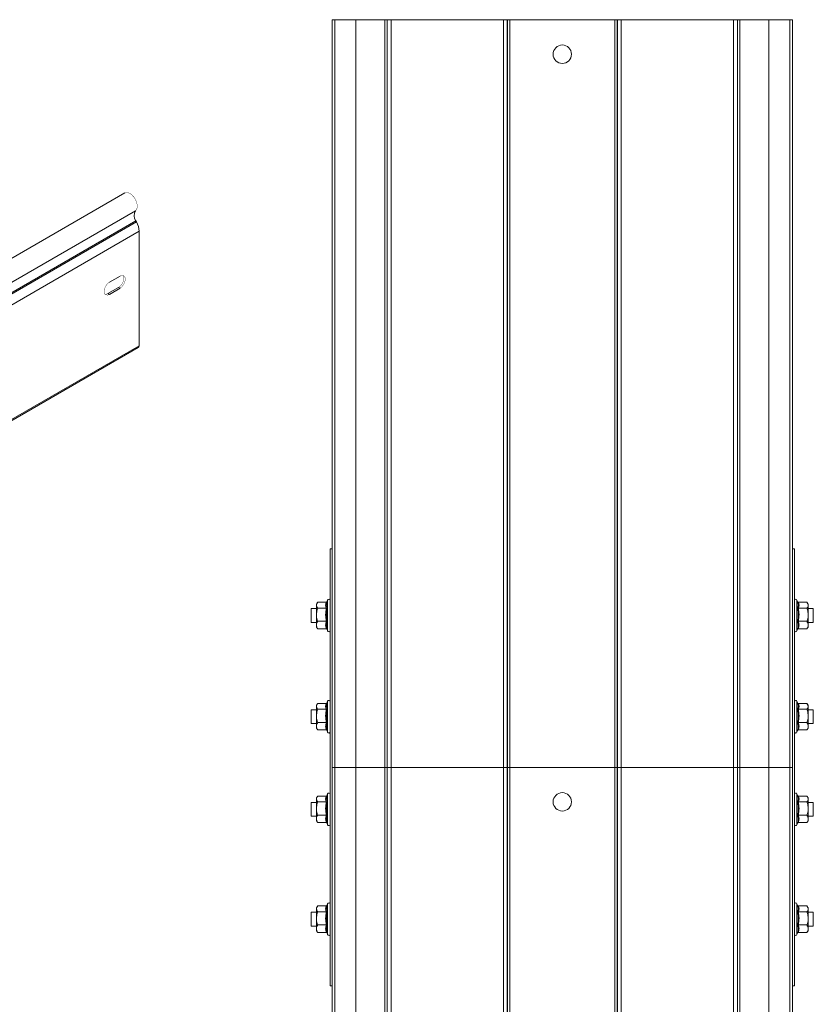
# Model space of a CAD drawing. Header units: millimetres. Extents: x 256 to 1193, y -1997 to 462.
# Tile 8 of 16: x 847 to 1192, y -884 to -456. Entities that reach past the tile are written whole.
import ezdxf

# ---------------------------------------------------------------- set-up
doc = ezdxf.new("R2010")
doc.units = ezdxf.units.MM
doc.linetypes.add('K5LT32768', pattern=[0])
doc.linetypes.add('K5LT32769', pattern=[0])

msp = doc.modelspace()

# ---------------------------------------------------------------- linework, layer by layer
at = {"color": 7, "linetype": 'K5LT32768', "lineweight": 15}
for p, q in [((983.67, -455.8), (982.54, -455.8)), ((982.54, -780.8), (982.54, -455.8)), ((983.67, -455.8), (983.67, -780.8)), ((992.77, -455.8), (983.67, -455.8)), ((992.77, -780.8), (992.77, -455.8)), ((992.77, -455.8), (1005.35, -455.8)), ((1005.35, -780.8), (1005.35, -455.8)), ((1005.35, -455.8), (1006.41, -455.8)), ((1006.41, -780.8), (1006.41, -455.8)), ((1006.41, -455.8), (1006.47, -455.8)), ((1006.47, -780.8), (1006.47, -455.8)), ((1006.47, -455.8), (1008.16, -455.8)), ((1008.16, -780.8), (1008.16, -455.8)), ((1008.16, -455.8), (1056.92, -455.8)), ((1056.92, -780.8), (1056.92, -455.8)), ((1056.92, -455.8), (1058.62, -455.8)), ((1058.62, -780.8), (1058.62, -455.8)), ((1058.62, -455.8), (1058.68, -455.8)), ((1058.68, -780.8), (1058.68, -455.8)), ((1058.68, -455.8), (1059.74, -455.8)), ((1059.74, -780.8), (1059.74, -455.8)), ((1059.74, -455.8), (1105.35, -455.8)), ((1105.35, -780.8), (1105.35, -455.8)), ((1105.35, -455.8), (1106.41, -455.8)), ((1106.41, -780.8), (1106.41, -455.8)), ((1106.41, -455.8), (1106.47, -455.8)), ((1106.47, -780.8), (1106.47, -455.8)), ((1106.47, -455.8), (1108.16, -455.8)), ((1108.16, -780.8), (1108.16, -455.8)), ((1108.16, -455.8), (1156.92, -455.8)), ((1156.92, -780.8), (1156.92, -455.8)), ((1156.92, -455.8), (1158.62, -455.8)), ((1158.62, -780.8), (1158.62, -455.8)), ((1158.62, -455.8), (1158.68, -455.8)), ((1158.68, -780.8), (1158.68, -455.8)), ((1158.68, -455.8), (1159.74, -455.8)), ((1159.74, -780.8), (1159.74, -455.8)), ((1159.74, -455.8), (1172.32, -455.8)), ((1172.32, -455.8), (1172.32, -780.8)), ((1181.42, -455.8), (1172.32, -455.8)), ((1181.42, -780.8), (1181.42, -455.8)), ((1182.54, -455.8), (1181.42, -455.8)), ((1182.54, -780.8), (1182.54, -455.8)), ((892.3, -531.11), (662.49, -663.78)), ((667.24, -671.52), (897.05, -538.85)), ((667.37, -675.93), (897.18, -543.26)), ((897.42, -543.7), (897.18, -543.26)), ((667.61, -676.36), (897.42, -543.7)), ((668.78, -680.41), (898.59, -547.74)), ((898.59, -597.5), (898.59, -547.74)), ((885.68, -569.9), (890.28, -567.25)), ((889.64, -572.19), (885.05, -574.84)), ((890.28, -572.56), (885.68, -575.21)), ((890.28, -572.56), (889.64, -572.19)), ((885.68, -575.21), (885.05, -574.84)), ((736.59, -691.63), (898.22, -598.33)), ((981.64, -875.8), (981.64, -685.8)), ((981.64, -685.8), (982.54, -685.8)), ((1182.54, -685.8), (1183.44, -685.8)), ((1183.44, -875.8), (1183.44, -685.8)), ((976.1, -709.22), (975.64, -709.8)), ((975.64, -709.8), (975.64, -710.3)), ((975.64, -710.3), (975.64, -714.43)), ((979.93, -709.04), (976.24, -709.04)), ((980.54, -708.07), (980.22, -708.97)), ((1184.86, -708.96), (1184.54, -708.07)), ((1185.16, -709.04), (1188.84, -709.04)), ((1189.44, -709.8), (1189.01, -709.25)), ((1189.44, -710.3), (1189.44, -709.8)), ((1189.44, -714.43), (1189.44, -710.3)), ((975.64, -711.8), (973.44, -711.8)), ((973.44, -711.8), (973.44, -717.8)), ((975.64, -714.43), (975.64, -718.94)), ((979.93, -711.55), (976.24, -711.55)), ((1185.16, -711.55), (1188.84, -711.55)), ((1191.64, -711.8), (1189.44, -711.8)), ((1189.44, -714.43), (1189.44, -718.94)), ((1191.64, -717.8), (1191.64, -711.8)), ((973.44, -717.8), (975.64, -717.8)), ((975.64, -718.94), (975.64, -719.8)), ((979.93, -717.31), (976.24, -717.31)), ((1185.16, -717.31), (1188.84, -717.31)), ((1189.44, -717.8), (1191.64, -717.8)), ((1189.44, -719.8), (1189.44, -718.94)), ((975.64, -719.8), (976.1, -720.39)), ((976.24, -720.56), (976.13, -720.36)), ((979.93, -720.56), (976.24, -720.56)), ((980.3, -720.85), (980.22, -720.63)), ((980.28, -720.81), (980.54, -721.53)), ((1184.54, -721.53), (1184.8, -720.81)), ((1184.84, -720.63), (1184.78, -720.85)), ((1185.16, -720.56), (1188.84, -720.56)), ((1189.01, -720.35), (1188.84, -720.56)), ((1189.01, -720.36), (1189.44, -719.8)), ((976.1, -753.22), (975.64, -753.8)), ((979.93, -753.04), (976.24, -753.04)), ((980.54, -752.07), (980.22, -752.97)), ((1184.86, -752.96), (1184.54, -752.07)), ((1185.16, -753.04), (1188.84, -753.04)), ((1189.44, -753.8), (1189.01, -753.25)), ((975.64, -755.8), (973.44, -755.8)), ((973.44, -755.8), (973.44, -761.8)), ((975.64, -753.8), (975.64, -754.3)), ((975.64, -754.3), (975.64, -758.43)), ((979.93, -755.55), (976.24, -755.55)), ((1185.16, -755.55), (1188.84, -755.55)), ((1189.44, -754.3), (1189.44, -753.8)), ((1189.44, -758.43), (1189.44, -754.3)), ((1191.64, -755.8), (1189.44, -755.8)), ((1191.64, -761.8), (1191.64, -755.8)), ((973.44, -761.8), (975.64, -761.8)), ((975.64, -758.43), (975.64, -762.94)), ((979.93, -761.31), (976.24, -761.31)), ((1185.16, -761.31), (1188.84, -761.31)), ((1189.44, -758.43), (1189.44, -762.94)), ((1189.44, -761.8), (1191.64, -761.8)), ((975.64, -762.94), (975.64, -763.8)), ((975.64, -763.8), (976.1, -764.39)), ((976.24, -764.56), (976.13, -764.36)), ((979.93, -764.56), (976.24, -764.56)), ((980.3, -764.85), (980.22, -764.63)), ((980.28, -764.81), (980.54, -765.53)), ((1184.54, -765.53), (1184.8, -764.81)), ((1184.84, -764.63), (1184.78, -764.85)), ((1185.16, -764.56), (1188.84, -764.56)), ((1189.01, -764.35), (1188.84, -764.56)), ((1189.01, -764.36), (1189.44, -763.8)), ((1189.44, -763.8), (1189.44, -762.94)), ((982.54, -1048.8), (982.54, -780.8)), ((983.67, -780.8), (982.54, -780.8)), ((983.67, -780.8), (983.67, -1048.8)), ((992.77, -780.8), (983.67, -780.8)), ((992.77, -1048.8), (992.77, -780.8)), ((992.77, -780.8), (1005.35, -780.8)), ((1005.35, -1048.8), (1005.35, -780.8)), ((1005.35, -780.8), (1006.41, -780.8)), ((1006.41, -1048.8), (1006.41, -780.8)), ((1006.41, -780.8), (1006.47, -780.8)), ((1006.47, -1048.8), (1006.47, -780.8)), ((1006.47, -780.8), (1008.16, -780.8)), ((1008.16, -1048.8), (1008.16, -780.8)), ((1008.16, -780.8), (1056.92, -780.8)), ((1056.92, -1048.8), (1056.92, -780.8)), ((1056.92, -780.8), (1058.62, -780.8)), ((1058.62, -1048.8), (1058.62, -780.8)), ((1058.62, -780.8), (1058.68, -780.8)), ((1058.68, -1048.8), (1058.68, -780.8)), ((1058.68, -780.8), (1059.74, -780.8)), ((1059.74, -1048.8), (1059.74, -780.8)), ((1059.74, -780.8), (1105.35, -780.8)), ((1105.35, -1048.8), (1105.35, -780.8)), ((1105.35, -780.8), (1106.41, -780.8)), ((1106.41, -1048.8), (1106.41, -780.8)), ((1106.41, -780.8), (1106.47, -780.8)), ((1106.47, -1048.8), (1106.47, -780.8)), ((1106.47, -780.8), (1108.16, -780.8)), ((1108.16, -1048.8), (1108.16, -780.8)), ((1108.16, -780.8), (1156.92, -780.8)), ((1156.92, -1048.8), (1156.92, -780.8)), ((1156.92, -780.8), (1158.62, -780.8)), ((1158.62, -1048.8), (1158.62, -780.8)), ((1158.62, -780.8), (1158.68, -780.8)), ((1158.68, -1048.8), (1158.68, -780.8)), ((1158.68, -780.8), (1159.74, -780.8)), ((1159.74, -1048.8), (1159.74, -780.8)), ((1159.74, -780.8), (1172.32, -780.8)), ((1172.32, -780.8), (1172.32, -1048.8)), ((1181.42, -780.8), (1172.32, -780.8)), ((1181.42, -1048.8), (1181.42, -780.8)), ((1182.54, -780.8), (1181.42, -780.8)), ((1182.54, -1048.8), (1182.54, -780.8)), ((975.64, -796.05), (973.44, -796.05)), ((973.44, -796.05), (973.44, -802.05)), ((976.1, -793.47), (975.64, -794.05)), ((975.64, -794.05), (975.64, -794.55)), ((975.64, -794.55), (975.64, -798.68)), ((979.93, -793.29), (976.24, -793.29)), ((979.93, -795.8), (976.24, -795.8)), ((980.54, -792.32), (980.22, -793.22)), ((1184.86, -793.21), (1184.54, -792.32)), ((1185.16, -793.29), (1188.84, -793.29)), ((1185.16, -795.8), (1188.84, -795.8)), ((1189.44, -794.05), (1189.01, -793.5)), ((1189.44, -794.55), (1189.44, -794.05)), ((1189.44, -798.68), (1189.44, -794.55)), ((1191.64, -796.05), (1189.44, -796.05)), ((1191.64, -802.05), (1191.64, -796.05)), ((975.64, -798.68), (975.64, -803.19)), ((1189.44, -798.68), (1189.44, -803.19)), ((973.44, -802.05), (975.64, -802.05)), ((975.64, -803.19), (975.64, -804.05)), ((975.64, -804.05), (976.1, -804.64)), ((976.24, -804.81), (976.13, -804.61)), ((979.93, -801.56), (976.24, -801.56)), ((1185.16, -801.56), (1188.84, -801.56)), ((1189.01, -804.6), (1188.84, -804.81)), ((1189.01, -804.61), (1189.44, -804.05)), ((1189.44, -802.05), (1191.64, -802.05)), ((1189.44, -804.05), (1189.44, -803.19)), ((979.93, -804.81), (976.24, -804.81)), ((980.3, -805.1), (980.22, -804.88)), ((980.28, -805.06), (980.54, -805.78)), ((1184.54, -805.78), (1184.8, -805.06)), ((1184.84, -804.88), (1184.78, -805.1)), ((1185.16, -804.81), (1188.84, -804.81)), ((976.1, -841.22), (975.64, -841.8)), ((975.64, -841.8), (975.64, -842.3)), ((975.64, -842.3), (975.64, -846.43)), ((979.93, -841.04), (976.24, -841.04)), ((980.54, -840.07), (980.22, -840.97)), ((1184.86, -840.96), (1184.54, -840.07)), ((1185.16, -841.04), (1188.84, -841.04)), ((1189.44, -841.8), (1189.01, -841.25)), ((1189.44, -842.3), (1189.44, -841.8)), ((1189.44, -846.43), (1189.44, -842.3)), ((975.64, -843.8), (973.44, -843.8)), ((973.44, -843.8), (973.44, -849.8)), ((975.64, -846.43), (975.64, -850.94)), ((979.93, -843.55), (976.24, -843.55)), ((1185.16, -843.55), (1188.84, -843.55)), ((1191.64, -843.8), (1189.44, -843.8)), ((1189.44, -846.43), (1189.44, -850.94)), ((1191.64, -849.8), (1191.64, -843.8)), ((973.44, -849.8), (975.64, -849.8)), ((975.64, -850.94), (975.64, -851.8)), ((979.93, -849.31), (976.24, -849.31)), ((1185.16, -849.31), (1188.84, -849.31)), ((1189.44, -849.8), (1191.64, -849.8)), ((1189.44, -851.8), (1189.44, -850.94)), ((975.64, -851.8), (976.1, -852.39)), ((976.24, -852.56), (976.13, -852.36)), ((979.93, -852.56), (976.24, -852.56)), ((980.3, -852.85), (980.22, -852.63)), ((980.28, -852.81), (980.54, -853.53)), ((1184.54, -853.53), (1184.8, -852.81)), ((1184.84, -852.63), (1184.78, -852.85)), ((1185.16, -852.56), (1188.84, -852.56)), ((1189.01, -852.35), (1188.84, -852.56)), ((1189.01, -852.36), (1189.44, -851.8)), ((981.64, -875.8), (982.54, -875.8)), ((1182.54, -875.8), (1183.44, -875.8))]:
    msp.add_line(p, q, dxfattribs=at)
at = {"color": 8, "linetype": 'K5LT32769', "lineweight": 15, "true_color": 0x808080}
for p, q in [((736.59, -691.02), (898.59, -597.5)), ((980.54, -721.53), (980.54, -708.07)), ((1184.54, -708.07), (1184.54, -714.31)), ((1184.54, -714.31), (1184.54, -721.53)), ((980.54, -765.53), (980.54, -752.07)), ((1184.54, -752.07), (1184.54, -758.31)), ((1184.54, -758.31), (1184.54, -765.53)), ((980.54, -805.78), (980.54, -792.32)), ((1184.54, -792.32), (1184.54, -798.56)), ((1184.54, -798.56), (1184.54, -805.78)), ((980.54, -853.53), (980.54, -840.07)), ((1184.54, -840.07), (1184.54, -846.31)), ((1184.54, -846.31), (1184.54, -853.53))]:
    msp.add_line(p, q, dxfattribs=at)
at = {"color": 7, "linetype": 'K5LT32768', "const_width": 0.15}
for points in [[(897.05, -538.85), (897.53, -538.23), (897.77, -537.34), (897.75, -536.27), (897.47, -535.11), (896.96, -533.93), (896.26, -532.85), (895.41, -531.95), (894.5, -531.29), (893.6, -530.95), (892.78, -530.93), (892.3, -531.11)], [(891.56, -566.96), (891.63, -567.06), (891.91, -567.77), (891.91, -568.69), (891.63, -569.71), (891.12, -570.71), (890.43, -571.57), (889.64, -572.19)], [(890.28, -567.25), (891.07, -566.95), (891.76, -567.02), (892.27, -567.43), (892.54, -568.13), (892.54, -569.06), (892.27, -570.08), (891.76, -571.08), (891.07, -571.94), (890.28, -572.56)], [(885.68, -575.21), (884.9, -575.5), (884.21, -575.44), (883.69, -575.03), (883.42, -574.32), (883.42, -573.4), (883.69, -572.38), (884.21, -571.37), (884.9, -570.51), (885.68, -569.9)], [(885.05, -574.84), (884.26, -575.13), (883.77, -575.13)]]:
    msp.add_lwpolyline(points, dxfattribs=at)
at = {"color": 7, "linetype": 'K5LT32768', "lineweight": 15}
for centre in [(1082.54, -470.8), (1082.54, -795.8)]:
    msp.add_circle(centre, 4, dxfattribs=at)
for centre, radius, start, end in [((900.1, -540.97), 3.72, 145.2364, 218.0457), ((890.01, -548.03), 8.59, 1.8773, 30.283), ((897.71, -597.6), 0.888, 305.0215, 6.2907), ((981.07, -708.27), 0.567, 0, 160), ((1184.01, -708.27), 0.567, 20, 180), ((981.07, -721.33), 0.567, 200, 0), ((1184.01, -721.33), 0.567, 180, 340), ((981.07, -752.27), 0.567, 0, 160), ((1184.01, -752.27), 0.567, 20, 180), ((981.07, -765.33), 0.567, 200, 0), ((1184.01, -765.33), 0.567, 180, 340), ((981.07, -792.52), 0.567, 0, 160), ((1184.01, -792.52), 0.567, 20, 180), ((981.07, -805.58), 0.567, 200, 0), ((1184.01, -805.58), 0.567, 180, 340), ((981.07, -840.27), 0.567, 0, 160), ((1184.01, -840.27), 0.567, 20, 180), ((981.07, -853.33), 0.567, 200, 0), ((1184.01, -853.33), 0.567, 180, 340)]:
    msp.add_arc(centre, radius, start, end, dxfattribs=at)
for points, knots in [([(976.24, -709.04), (975.97, -709.41), (975.66, -709.83), (975.64, -710.25), (975.64, -710.3)], [0, 0, 0, 0, 0.896036, 1, 1, 1, 1]), ([(975.64, -710.3), (975.72, -710.64), (975.82, -711.07), (976.17, -711.47), (976.24, -711.55)], [0, 0, 0, 0, 0.801464, 1, 1, 1, 1]), ([(979.93, -711.55), (979.8, -711.14), (979.53, -710.31), (979.79, -709.47), (979.93, -709.04)], [0, 0, 0, 0, 0.492148, 1, 1, 1, 1]), ([(979.93, -709.04), (979.97, -709.04), (980.05, -709.03), (980.15, -708.97), (980.24, -708.89), (980.27, -708.82), (980.28, -708.79)], [0, 0, 0, 0, 0.258633, 0.516203, 0.802109, 1, 1, 1, 1]), ([(980.3, -708.75), (980.26, -708.86), (980.05, -709.38), (979.9, -710.28), (980.18, -711.04), (980.3, -711.39)], [0, 0, 0, 0, 0.118084, 0.592258, 1, 1, 1, 1]), ([(1185.16, -709.04), (1185.12, -709.04), (1185.04, -709.03), (1184.93, -708.97), (1184.85, -708.89), (1184.82, -708.82), (1184.8, -708.79)], [0, 0, 0, 0, 0.258637, 0.516216, 0.802105, 1, 1, 1, 1]), ([(1185.16, -709.04), (1185.29, -709.46), (1185.56, -710.29), (1185.29, -711.13), (1185.16, -711.55)], [0, 0, 0, 0, 0.492148, 1, 1, 1, 1]), ([(1189.44, -710.3), (1189.36, -709.95), (1189.26, -709.52), (1188.91, -709.12), (1188.84, -709.04)], [0, 0, 0, 0, 0.80146, 1, 1, 1, 1]), ([(1188.84, -711.55), (1189.12, -711.18), (1189.43, -710.77), (1189.44, -710.34), (1189.44, -710.3)], [0, 0, 0, 0, 0.896039, 1, 1, 1, 1]), ([(976.24, -711.55), (976.15, -711.8), (975.8, -712.72), (975.71, -713.71), (975.64, -714.43)], [0, 0, 0, 0, 0.263251, 1, 1, 1, 1]), ([(975.64, -714.43), (975.65, -714.58), (975.67, -715.53), (975.93, -716.5), (976.23, -717.28), (976.24, -717.31)], [0, 0, 0, 0, 0.148484, 0.96557, 1, 1, 1, 1]), ([(979.93, -717.31), (979.8, -716.37), (979.53, -714.45), (979.79, -712.53), (979.93, -711.55)], [0, 0, 0, 0, 0.492149, 1, 1, 1, 1]), ([(980.3, -711.39), (980.3, -711.39), (980.29, -711.41), (980.24, -711.46), (980.15, -711.51), (980.05, -711.55), (979.97, -711.55), (979.93, -711.55)], [0, 0, 0, 0, 0.007906, 0.267538, 0.528622, 0.76382, 1, 1, 1, 1]), ([(980.3, -711.39), (980.26, -711.63), (980.05, -712.81), (979.9, -714.85), (980.18, -716.62), (980.3, -717.44)], [0, 0, 0, 0, 0.118084, 0.592258, 1, 1, 1, 1]), ([(1184.78, -717.44), (1184.82, -717.2), (1185.03, -716.02), (1185.18, -713.98), (1184.91, -712.21), (1184.78, -711.39)], [0, 0, 0, 0, 0.118084, 0.592258, 1, 1, 1, 1]), ([(1185.16, -711.55), (1185.12, -711.55), (1185.04, -711.55), (1184.93, -711.51), (1184.84, -711.46), (1184.8, -711.41), (1184.78, -711.39), (1184.78, -711.39)], [0, 0, 0, 0, 0.236185, 0.471392, 0.732463, 0.992088, 1, 1, 1, 1]), ([(1185.16, -711.55), (1185.29, -712.5), (1185.56, -714.42), (1185.29, -716.34), (1185.16, -717.31)], [0, 0, 0, 0, 0.492147, 1, 1, 1, 1]), ([(1188.84, -711.55), (1188.93, -711.8), (1189.28, -712.72), (1189.37, -713.71), (1189.44, -714.43)], [0, 0, 0, 0, 0.263251, 1, 1, 1, 1]), ([(1189.44, -714.43), (1189.44, -714.58), (1189.42, -715.53), (1189.16, -716.5), (1188.85, -717.28), (1188.84, -717.31)], [0, 0, 0, 0, 0.148484, 0.965569, 1, 1, 1, 1]), ([(976.24, -717.31), (975.97, -717.79), (975.66, -718.32), (975.64, -718.88), (975.64, -718.94)], [0, 0, 0, 0, 0.896037, 1, 1, 1, 1]), ([(975.64, -718.94), (975.72, -719.38), (975.82, -719.94), (976.17, -720.46), (976.24, -720.56)], [0, 0, 0, 0, 0.801463, 1, 1, 1, 1]), ([(979.93, -720.56), (979.8, -720.03), (979.53, -718.94), (979.79, -717.86), (979.93, -717.31)], [0, 0, 0, 0, 0.492149, 1, 1, 1, 1]), ([(980.3, -717.44), (980.3, -717.44), (980.29, -717.42), (980.24, -717.39), (980.15, -717.35), (980.05, -717.32), (979.97, -717.31), (979.93, -717.31)], [0, 0, 0, 0, 0.007914, 0.267542, 0.528617, 0.76382, 1, 1, 1, 1]), ([(980.3, -717.44), (980.26, -717.57), (980.05, -718.23), (979.9, -719.37), (980.18, -720.38), (980.3, -720.85)], [0, 0, 0, 0, 0.118083, 0.592258, 1, 1, 1, 1]), ([(1185.16, -717.31), (1185.12, -717.31), (1185.04, -717.32), (1184.93, -717.35), (1184.84, -717.39), (1184.8, -717.42), (1184.78, -717.44), (1184.78, -717.44)], [0, 0, 0, 0, 0.236184, 0.471397, 0.732459, 0.992081, 1, 1, 1, 1]), ([(1184.78, -720.85), (1184.82, -720.72), (1185.03, -720.04), (1185.18, -718.88), (1184.91, -717.9), (1184.78, -717.44)], [0, 0, 0, 0, 0.118083, 0.592259, 1, 1, 1, 1]), ([(1185.16, -717.31), (1185.29, -717.84), (1185.56, -718.93), (1185.29, -720.01), (1185.16, -720.56)], [0, 0, 0, 0, 0.492149, 1, 1, 1, 1]), ([(1189.44, -718.94), (1189.36, -718.49), (1189.26, -717.93), (1188.91, -717.42), (1188.84, -717.31)], [0, 0, 0, 0, 0.801462, 1, 1, 1, 1]), ([(1188.84, -720.56), (1189.12, -720.08), (1189.43, -719.55), (1189.44, -718.99), (1189.44, -718.94)], [0, 0, 0, 0, 0.896038, 1, 1, 1, 1]), ([(980.3, -720.85), (980.3, -720.85), (980.29, -720.81), (980.24, -720.73), (980.15, -720.64), (980.05, -720.57), (979.97, -720.56), (979.93, -720.56)], [0, 0, 0, 0, 0.007895, 0.267529, 0.528613, 0.763821, 1, 1, 1, 1]), ([(1184.78, -720.85), (1184.78, -720.85), (1184.8, -720.81), (1184.84, -720.73), (1184.93, -720.64), (1185.04, -720.57), (1185.12, -720.56), (1185.16, -720.56)], [0, 0, 0, 0, 0.007901, 0.267528, 0.528598, 0.763816, 1, 1, 1, 1]), ([(976.24, -753.04), (975.97, -753.41), (975.66, -753.83), (975.64, -754.25), (975.64, -754.3)], [0, 0, 0, 0, 0.896036, 1, 1, 1, 1]), ([(979.93, -755.55), (979.8, -755.14), (979.53, -754.31), (979.79, -753.47), (979.93, -753.04)], [0, 0, 0, 0, 0.492148, 1, 1, 1, 1]), ([(979.93, -753.04), (979.97, -753.04), (980.05, -753.03), (980.15, -752.97), (980.24, -752.89), (980.27, -752.82), (980.28, -752.79)], [0, 0, 0, 0, 0.258633, 0.516203, 0.802109, 1, 1, 1, 1]), ([(980.3, -752.75), (980.26, -752.86), (980.05, -753.38), (979.9, -754.28), (980.18, -755.04), (980.3, -755.39)], [0, 0, 0, 0, 0.118084, 0.592258, 1, 1, 1, 1]), ([(1185.16, -753.04), (1185.12, -753.04), (1185.04, -753.03), (1184.93, -752.97), (1184.85, -752.89), (1184.82, -752.82), (1184.8, -752.79)], [0, 0, 0, 0, 0.258637, 0.516216, 0.802105, 1, 1, 1, 1]), ([(1185.16, -753.04), (1185.29, -753.46), (1185.56, -754.29), (1185.29, -755.13), (1185.16, -755.55)], [0, 0, 0, 0, 0.492148, 1, 1, 1, 1]), ([(1189.44, -754.3), (1189.36, -753.95), (1189.26, -753.52), (1188.91, -753.12), (1188.84, -753.04)], [0, 0, 0, 0, 0.80146, 1, 1, 1, 1]), ([(975.64, -754.3), (975.72, -754.64), (975.82, -755.07), (976.17, -755.47), (976.24, -755.55)], [0, 0, 0, 0, 0.801464, 1, 1, 1, 1]), ([(976.24, -755.55), (976.15, -755.8), (975.8, -756.72), (975.71, -757.71), (975.64, -758.43)], [0, 0, 0, 0, 0.263251, 1, 1, 1, 1]), ([(979.93, -761.31), (979.8, -760.37), (979.53, -758.45), (979.79, -756.53), (979.93, -755.55)], [0, 0, 0, 0, 0.492149, 1, 1, 1, 1]), ([(980.3, -755.39), (980.3, -755.39), (980.29, -755.41), (980.24, -755.46), (980.15, -755.51), (980.05, -755.55), (979.97, -755.55), (979.93, -755.55)], [0, 0, 0, 0, 0.007906, 0.267538, 0.528622, 0.76382, 1, 1, 1, 1]), ([(980.3, -755.39), (980.26, -755.63), (980.05, -756.81), (979.9, -758.85), (980.18, -760.62), (980.3, -761.44)], [0, 0, 0, 0, 0.118084, 0.592258, 1, 1, 1, 1]), ([(1184.78, -761.44), (1184.82, -761.2), (1185.03, -760.02), (1185.18, -757.98), (1184.91, -756.21), (1184.78, -755.39)], [0, 0, 0, 0, 0.118084, 0.592258, 1, 1, 1, 1]), ([(1185.16, -755.55), (1185.12, -755.55), (1185.04, -755.55), (1184.93, -755.51), (1184.84, -755.46), (1184.8, -755.41), (1184.78, -755.39), (1184.78, -755.39)], [0, 0, 0, 0, 0.236185, 0.471392, 0.732463, 0.992088, 1, 1, 1, 1]), ([(1185.16, -755.55), (1185.29, -756.5), (1185.56, -758.42), (1185.29, -760.34), (1185.16, -761.31)], [0, 0, 0, 0, 0.492147, 1, 1, 1, 1]), ([(1188.84, -755.55), (1189.12, -755.18), (1189.43, -754.77), (1189.44, -754.34), (1189.44, -754.3)], [0, 0, 0, 0, 0.896039, 1, 1, 1, 1]), ([(1188.84, -755.55), (1188.93, -755.8), (1189.28, -756.72), (1189.37, -757.71), (1189.44, -758.43)], [0, 0, 0, 0, 0.263251, 1, 1, 1, 1]), ([(975.64, -758.43), (975.65, -758.58), (975.67, -759.53), (975.93, -760.5), (976.23, -761.28), (976.24, -761.31)], [0, 0, 0, 0, 0.148484, 0.96557, 1, 1, 1, 1]), ([(976.24, -761.31), (975.97, -761.79), (975.66, -762.32), (975.64, -762.88), (975.64, -762.94)], [0, 0, 0, 0, 0.896037, 1, 1, 1, 1]), ([(979.93, -764.56), (979.8, -764.03), (979.53, -762.94), (979.79, -761.86), (979.93, -761.31)], [0, 0, 0, 0, 0.492149, 1, 1, 1, 1]), ([(980.3, -761.44), (980.3, -761.44), (980.29, -761.42), (980.24, -761.39), (980.15, -761.35), (980.05, -761.32), (979.97, -761.31), (979.93, -761.31)], [0, 0, 0, 0, 0.007914, 0.267542, 0.528617, 0.76382, 1, 1, 1, 1]), ([(980.3, -761.44), (980.26, -761.57), (980.05, -762.23), (979.9, -763.37), (980.18, -764.38), (980.3, -764.85)], [0, 0, 0, 0, 0.118083, 0.592258, 1, 1, 1, 1]), ([(1185.16, -761.31), (1185.12, -761.31), (1185.04, -761.32), (1184.93, -761.35), (1184.84, -761.39), (1184.8, -761.42), (1184.78, -761.44), (1184.78, -761.44)], [0, 0, 0, 0, 0.236184, 0.471397, 0.732459, 0.992081, 1, 1, 1, 1]), ([(1184.78, -764.85), (1184.82, -764.72), (1185.03, -764.04), (1185.18, -762.88), (1184.91, -761.9), (1184.78, -761.44)], [0, 0, 0, 0, 0.118083, 0.592259, 1, 1, 1, 1]), ([(1185.16, -761.31), (1185.29, -761.84), (1185.56, -762.93), (1185.29, -764.01), (1185.16, -764.56)], [0, 0, 0, 0, 0.492149, 1, 1, 1, 1]), ([(1189.44, -758.43), (1189.44, -758.58), (1189.42, -759.53), (1189.16, -760.5), (1188.85, -761.28), (1188.84, -761.31)], [0, 0, 0, 0, 0.148484, 0.965569, 1, 1, 1, 1]), ([(1189.44, -762.94), (1189.36, -762.49), (1189.26, -761.93), (1188.91, -761.42), (1188.84, -761.31)], [0, 0, 0, 0, 0.801462, 1, 1, 1, 1]), ([(975.64, -762.94), (975.72, -763.38), (975.82, -763.94), (976.17, -764.46), (976.24, -764.56)], [0, 0, 0, 0, 0.801463, 1, 1, 1, 1]), ([(980.3, -764.85), (980.3, -764.85), (980.29, -764.81), (980.24, -764.73), (980.15, -764.64), (980.05, -764.57), (979.97, -764.56), (979.93, -764.56)], [0, 0, 0, 0, 0.007895, 0.267529, 0.528613, 0.763821, 1, 1, 1, 1]), ([(1184.78, -764.85), (1184.78, -764.85), (1184.8, -764.81), (1184.84, -764.73), (1184.93, -764.64), (1185.04, -764.57), (1185.12, -764.56), (1185.16, -764.56)], [0, 0, 0, 0, 0.007901, 0.267528, 0.528598, 0.763816, 1, 1, 1, 1]), ([(1188.84, -764.56), (1189.12, -764.08), (1189.43, -763.55), (1189.44, -762.99), (1189.44, -762.94)], [0, 0, 0, 0, 0.896038, 1, 1, 1, 1]), ([(976.24, -793.29), (975.97, -793.66), (975.66, -794.08), (975.64, -794.5), (975.64, -794.55)], [0, 0, 0, 0, 0.896035, 1, 1, 1, 1]), ([(975.64, -794.55), (975.72, -794.89), (975.82, -795.32), (976.17, -795.72), (976.24, -795.8)], [0, 0, 0, 0, 0.801463, 1, 1, 1, 1]), ([(976.24, -795.8), (976.15, -796.05), (975.8, -796.97), (975.71, -797.96), (975.64, -798.68)], [0, 0, 0, 0, 0.263259, 1, 1, 1, 1]), ([(979.93, -795.8), (979.8, -795.39), (979.53, -794.56), (979.79, -793.72), (979.93, -793.29)], [0, 0, 0, 0, 0.492147, 1, 1, 1, 1]), ([(979.93, -801.56), (979.8, -800.62), (979.53, -798.7), (979.79, -796.78), (979.93, -795.8)], [0, 0, 0, 0, 0.492144, 1, 1, 1, 1]), ([(979.93, -793.29), (979.97, -793.29), (980.05, -793.28), (980.15, -793.22), (980.24, -793.14), (980.27, -793.07), (980.28, -793.04)], [0, 0, 0, 0, 0.258636, 0.516203, 0.802083, 1, 1, 1, 1]), ([(980.3, -795.64), (980.3, -795.64), (980.29, -795.66), (980.24, -795.71), (980.15, -795.76), (980.05, -795.8), (979.97, -795.8), (979.93, -795.8)], [0, 0, 0, 0, 0.007922, 0.267545, 0.528618, 0.76383, 1, 1, 1, 1]), ([(980.3, -793), (980.26, -793.11), (980.05, -793.63), (979.9, -794.53), (980.18, -795.29), (980.3, -795.64)], [0, 0, 0, 0, 0.118083, 0.592259, 1, 1, 1, 1]), ([(980.3, -795.64), (980.26, -795.88), (980.05, -797.06), (979.9, -799.1), (980.18, -800.87), (980.3, -801.69)], [0, 0, 0, 0, 0.118086, 0.592259, 1, 1, 1, 1]), ([(1184.78, -801.69), (1184.82, -801.45), (1185.03, -800.27), (1185.18, -798.23), (1184.91, -796.46), (1184.78, -795.64)], [0, 0, 0, 0, 0.118083, 0.592259, 1, 1, 1, 1]), ([(1185.16, -795.8), (1185.12, -795.8), (1185.04, -795.8), (1184.93, -795.76), (1184.84, -795.71), (1184.8, -795.66), (1184.78, -795.64), (1184.78, -795.64)], [0, 0, 0, 0, 0.236175, 0.471396, 0.732455, 0.992073, 1, 1, 1, 1]), ([(1185.16, -793.29), (1185.12, -793.29), (1185.04, -793.28), (1184.93, -793.22), (1184.85, -793.14), (1184.82, -793.07), (1184.8, -793.04)], [0, 0, 0, 0, 0.25864, 0.516216, 0.802079, 1, 1, 1, 1]), ([(1185.16, -793.29), (1185.29, -793.71), (1185.56, -794.54), (1185.29, -795.38), (1185.16, -795.8)], [0, 0, 0, 0, 0.49215, 1, 1, 1, 1]), ([(1185.16, -795.8), (1185.29, -796.75), (1185.56, -798.67), (1185.29, -800.59), (1185.16, -801.56)], [0, 0, 0, 0, 0.492149, 1, 1, 1, 1]), ([(1189.44, -794.55), (1189.36, -794.2), (1189.26, -793.77), (1188.91, -793.37), (1188.84, -793.29)], [0, 0, 0, 0, 0.801462, 1, 1, 1, 1]), ([(1188.84, -795.8), (1189.12, -795.43), (1189.43, -795.02), (1189.44, -794.59), (1189.44, -794.55)], [0, 0, 0, 0, 0.896039, 1, 1, 1, 1]), ([(1188.84, -795.8), (1188.93, -796.05), (1189.28, -796.97), (1189.37, -797.96), (1189.44, -798.68)], [0, 0, 0, 0, 0.26326, 1, 1, 1, 1]), ([(975.64, -798.68), (975.65, -798.83), (975.67, -799.78), (975.93, -800.75), (976.23, -801.53), (976.24, -801.56)], [0, 0, 0, 0, 0.148489, 0.965574, 1, 1, 1, 1]), ([(1189.44, -798.68), (1189.44, -798.83), (1189.42, -799.78), (1189.16, -800.75), (1188.85, -801.53), (1188.84, -801.56)], [0, 0, 0, 0, 0.148489, 0.965573, 1, 1, 1, 1]), ([(976.24, -801.56), (975.97, -802.04), (975.66, -802.57), (975.64, -803.13), (975.64, -803.19)], [0, 0, 0, 0, 0.896041, 1, 1, 1, 1]), ([(975.64, -803.19), (975.72, -803.63), (975.82, -804.19), (976.17, -804.71), (976.24, -804.81)], [0, 0, 0, 0, 0.801462, 1, 1, 1, 1]), ([(979.93, -804.81), (979.8, -804.28), (979.53, -803.19), (979.79, -802.11), (979.93, -801.56)], [0, 0, 0, 0, 0.492147, 1, 1, 1, 1]), ([(980.3, -801.69), (980.3, -801.69), (980.29, -801.67), (980.24, -801.64), (980.15, -801.6), (980.05, -801.57), (979.97, -801.56), (979.93, -801.56)], [0, 0, 0, 0, 0.00792, 0.267545, 0.528618, 0.763824, 1, 1, 1, 1]), ([(980.3, -801.69), (980.26, -801.82), (980.05, -802.48), (979.9, -803.62), (980.18, -804.63), (980.3, -805.1)], [0, 0, 0, 0, 0.118082, 0.592259, 1, 1, 1, 1]), ([(1185.16, -801.56), (1185.12, -801.56), (1185.04, -801.57), (1184.93, -801.6), (1184.84, -801.64), (1184.8, -801.67), (1184.78, -801.69), (1184.78, -801.69)], [0, 0, 0, 0, 0.236181, 0.471397, 0.732455, 0.992075, 1, 1, 1, 1]), ([(1184.78, -805.1), (1184.82, -804.97), (1185.03, -804.29), (1185.18, -803.13), (1184.91, -802.15), (1184.78, -801.69)], [0, 0, 0, 0, 0.118083, 0.592259, 1, 1, 1, 1]), ([(1185.16, -801.56), (1185.29, -802.09), (1185.56, -803.18), (1185.29, -804.26), (1185.16, -804.81)], [0, 0, 0, 0, 0.49215, 1, 1, 1, 1]), ([(1189.44, -803.19), (1189.36, -802.74), (1189.26, -802.18), (1188.91, -801.67), (1188.84, -801.56)], [0, 0, 0, 0, 0.801462, 1, 1, 1, 1]), ([(1188.84, -804.81), (1189.12, -804.33), (1189.43, -803.8), (1189.44, -803.24), (1189.44, -803.19)], [0, 0, 0, 0, 0.896036, 1, 1, 1, 1]), ([(980.3, -805.1), (980.3, -805.1), (980.29, -805.06), (980.24, -804.98), (980.15, -804.89), (980.05, -804.82), (979.97, -804.81), (979.93, -804.81)], [0, 0, 0, 0, 0.007895, 0.267532, 0.5286, 0.763812, 1, 1, 1, 1]), ([(1184.78, -805.1), (1184.78, -805.1), (1184.8, -805.06), (1184.84, -804.98), (1184.93, -804.89), (1185.04, -804.82), (1185.12, -804.81), (1185.16, -804.81)], [0, 0, 0, 0, 0.007901, 0.267532, 0.528586, 0.763807, 1, 1, 1, 1]), ([(976.24, -841.04), (975.97, -841.41), (975.66, -841.83), (975.64, -842.25), (975.64, -842.3)], [0, 0, 0, 0, 0.896034, 1, 1, 1, 1]), ([(975.64, -842.3), (975.72, -842.64), (975.82, -843.07), (976.17, -843.47), (976.24, -843.55)], [0, 0, 0, 0, 0.801464, 1, 1, 1, 1]), ([(979.93, -843.55), (979.8, -843.14), (979.53, -842.31), (979.79, -841.47), (979.93, -841.04)], [0, 0, 0, 0, 0.492147, 1, 1, 1, 1]), ([(979.93, -841.04), (979.97, -841.04), (980.05, -841.03), (980.15, -840.97), (980.24, -840.89), (980.27, -840.82), (980.28, -840.79)], [0, 0, 0, 0, 0.258616, 0.516173, 0.802089, 1, 1, 1, 1]), ([(980.3, -840.75), (980.26, -840.86), (980.05, -841.38), (979.9, -842.28), (980.18, -843.04), (980.3, -843.39)], [0, 0, 0, 0, 0.118084, 0.592258, 1, 1, 1, 1]), ([(1185.16, -841.04), (1185.12, -841.04), (1185.04, -841.03), (1184.93, -840.97), (1184.85, -840.89), (1184.82, -840.82), (1184.8, -840.79)], [0, 0, 0, 0, 0.258619, 0.516186, 0.802085, 1, 1, 1, 1]), ([(1185.16, -841.04), (1185.29, -841.46), (1185.56, -842.29), (1185.29, -843.13), (1185.16, -843.55)], [0, 0, 0, 0, 0.49215, 1, 1, 1, 1]), ([(1189.44, -842.3), (1189.36, -841.95), (1189.26, -841.52), (1188.91, -841.12), (1188.84, -841.04)], [0, 0, 0, 0, 0.801462, 1, 1, 1, 1]), ([(1188.84, -843.55), (1189.12, -843.18), (1189.43, -842.77), (1189.44, -842.34), (1189.44, -842.3)], [0, 0, 0, 0, 0.896038, 1, 1, 1, 1]), ([(976.24, -843.55), (976.15, -843.8), (975.8, -844.72), (975.71, -845.71), (975.64, -846.43)], [0, 0, 0, 0, 0.263259, 1, 1, 1, 1]), ([(975.64, -846.43), (975.65, -846.58), (975.67, -847.53), (975.93, -848.5), (976.23, -849.28), (976.24, -849.31)], [0, 0, 0, 0, 0.148488, 0.965565, 1, 1, 1, 1]), ([(979.93, -849.31), (979.8, -848.37), (979.53, -846.45), (979.79, -844.53), (979.93, -843.55)], [0, 0, 0, 0, 0.492147, 1, 1, 1, 1]), ([(980.3, -843.39), (980.3, -843.39), (980.29, -843.41), (980.24, -843.46), (980.15, -843.51), (980.05, -843.55), (979.97, -843.55), (979.93, -843.55)], [0, 0, 0, 0, 0.007891, 0.267527, 0.528604, 0.763822, 1, 1, 1, 1]), ([(980.3, -843.39), (980.26, -843.63), (980.05, -844.81), (979.9, -846.85), (980.18, -848.62), (980.3, -849.44)], [0, 0, 0, 0, 0.118082, 0.592257, 1, 1, 1, 1]), ([(1184.78, -849.44), (1184.82, -849.2), (1185.03, -848.02), (1185.18, -845.98), (1184.91, -844.21), (1184.78, -843.39)], [0, 0, 0, 0, 0.118084, 0.592262, 1, 1, 1, 1]), ([(1185.16, -843.55), (1185.12, -843.55), (1185.04, -843.55), (1184.93, -843.51), (1184.84, -843.46), (1184.8, -843.41), (1184.78, -843.39), (1184.78, -843.39)], [0, 0, 0, 0, 0.236183, 0.471411, 0.732473, 0.992104, 1, 1, 1, 1]), ([(1185.16, -843.55), (1185.29, -844.5), (1185.56, -846.42), (1185.29, -848.34), (1185.16, -849.31)], [0, 0, 0, 0, 0.492147, 1, 1, 1, 1]), ([(1188.84, -843.55), (1188.93, -843.8), (1189.28, -844.72), (1189.37, -845.71), (1189.44, -846.43)], [0, 0, 0, 0, 0.26326, 1, 1, 1, 1]), ([(1189.44, -846.43), (1189.44, -846.58), (1189.42, -847.53), (1189.16, -848.5), (1188.85, -849.28), (1188.84, -849.31)], [0, 0, 0, 0, 0.148488, 0.965564, 1, 1, 1, 1]), ([(976.24, -849.31), (975.97, -849.79), (975.66, -850.32), (975.64, -850.88), (975.64, -850.94)], [0, 0, 0, 0, 0.896042, 1, 1, 1, 1]), ([(975.64, -850.94), (975.72, -851.38), (975.82, -851.94), (976.17, -852.46), (976.24, -852.56)], [0, 0, 0, 0, 0.801463, 1, 1, 1, 1]), ([(979.93, -852.56), (979.8, -852.03), (979.53, -850.94), (979.79, -849.86), (979.93, -849.31)], [0, 0, 0, 0, 0.492149, 1, 1, 1, 1]), ([(980.3, -849.44), (980.3, -849.44), (980.29, -849.42), (980.24, -849.39), (980.15, -849.35), (980.05, -849.32), (979.97, -849.31), (979.93, -849.31)], [0, 0, 0, 0, 0.007914, 0.267542, 0.528617, 0.763825, 1, 1, 1, 1]), ([(980.3, -849.44), (980.26, -849.57), (980.05, -850.23), (979.9, -851.37), (980.18, -852.38), (980.3, -852.85)], [0, 0, 0, 0, 0.118082, 0.592257, 1, 1, 1, 1]), ([(1185.16, -849.31), (1185.12, -849.31), (1185.04, -849.32), (1184.93, -849.35), (1184.84, -849.39), (1184.8, -849.42), (1184.78, -849.44), (1184.78, -849.44)], [0, 0, 0, 0, 0.23618, 0.471398, 0.732459, 0.992081, 1, 1, 1, 1]), ([(1184.78, -852.85), (1184.82, -852.72), (1185.03, -852.04), (1185.18, -850.88), (1184.91, -849.9), (1184.78, -849.44)], [0, 0, 0, 0, 0.118083, 0.59226, 1, 1, 1, 1]), ([(1185.16, -849.31), (1185.29, -849.84), (1185.56, -850.93), (1185.29, -852.01), (1185.16, -852.56)], [0, 0, 0, 0, 0.492149, 1, 1, 1, 1]), ([(1189.44, -850.94), (1189.36, -850.49), (1189.26, -849.93), (1188.91, -849.42), (1188.84, -849.31)], [0, 0, 0, 0, 0.801466, 1, 1, 1, 1]), ([(1188.84, -852.56), (1189.12, -852.08), (1189.43, -851.55), (1189.44, -850.99), (1189.44, -850.94)], [0, 0, 0, 0, 0.896036, 1, 1, 1, 1]), ([(980.3, -852.85), (980.3, -852.85), (980.29, -852.81), (980.24, -852.73), (980.15, -852.64), (980.05, -852.57), (979.97, -852.56), (979.93, -852.56)], [0, 0, 0, 0, 0.00795, 0.267573, 0.528626, 0.763825, 1, 1, 1, 1]), ([(1184.78, -852.85), (1184.78, -852.85), (1184.8, -852.81), (1184.84, -852.73), (1184.93, -852.64), (1185.04, -852.57), (1185.12, -852.56), (1185.16, -852.56)], [0, 0, 0, 0, 0.007956, 0.267573, 0.528612, 0.76382, 1, 1, 1, 1])]:
    msp.add_open_spline(points, degree=3, knots=knots, dxfattribs=at)
at = {"color": 8, "linetype": 'K5LT32769', "lineweight": 15, "true_color": 0x808080}
for points, knots in [([(1184.78, -711.39), (1184.82, -711.29), (1185.03, -710.78), (1185.18, -709.97), (1184.94, -709.26), (1184.84, -708.97)], [0, 0, 0, 0, 0.12862, 0.645104, 1, 1, 1, 1]), ([(1184.78, -755.39), (1184.82, -755.29), (1185.03, -754.78), (1185.18, -753.97), (1184.94, -753.26), (1184.84, -752.97)], [0, 0, 0, 0, 0.12862, 0.645104, 1, 1, 1, 1]), ([(1184.78, -795.64), (1184.82, -795.54), (1185.03, -795.03), (1185.18, -794.22), (1184.94, -793.51), (1184.84, -793.22)], [0, 0, 0, 0, 0.128618, 0.645104, 1, 1, 1, 1]), ([(1184.78, -843.39), (1184.82, -843.29), (1185.03, -842.78), (1185.18, -841.97), (1184.94, -841.26), (1184.84, -840.97)], [0, 0, 0, 0, 0.12862, 0.645106, 1, 1, 1, 1])]:
    msp.add_open_spline(points, degree=3, knots=knots, dxfattribs=at)

doc.saveas('drawing.dxf')
